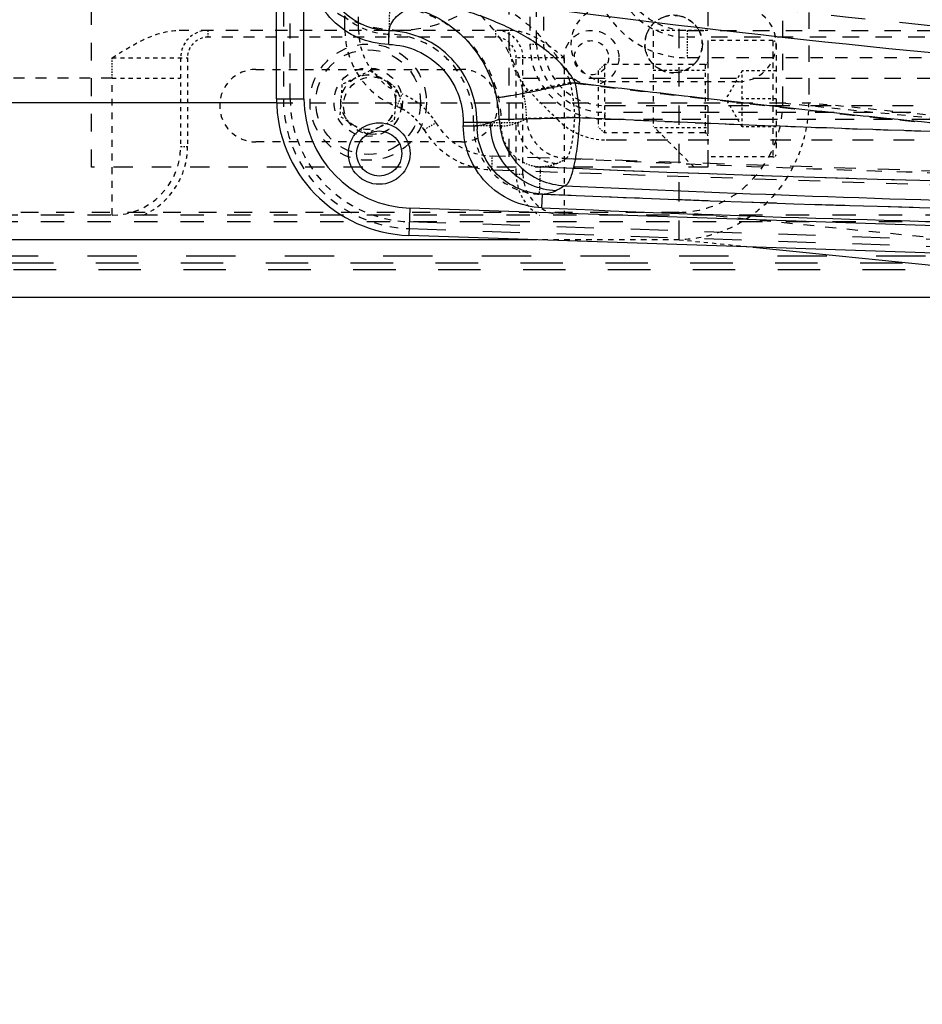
# Model space of a CAD drawing. Header units: millimetres. Extents: x 14186 to 17588, y 1400 to 3805.
# Tile 50 of 256: x 16277 to 16343, y 2609 to 2681. Entities that reach past the tile are written whole.
import ezdxf

# ---------------------------------------------------------------- set-up
doc = ezdxf.new("R2010")
doc.units = ezdxf.units.MM
doc.linetypes.add('HIDDEN', pattern=[0.2, 0.1, -0.1])
for name, color, linetype in [('DEFAULT_2', 8, 'HIDDEN'), ('INTFCLR_159558', 7, 'Continuous'), ('INTFCLR_365198', 7, 'Continuous')]:
    doc.layers.add(name, color=color, linetype=linetype)
doc.layers.add('dim', color=82, linetype='Continuous', lineweight=9)
doc.styles.get("Standard").update_dxf_attribs({"font": 'arial.ttf'})
doc.dimstyles.new('ISO-25', dxfattribs={"dimtxt": 2.5, "dimasz": 2.5, "dimexe": 1.25, "dimexo": 0.625, "dimtad": 1, "dimtxsty": 'Standard', "dimcen": 2.5, "dimadec": 0, "dimazin": 0, "dimtfac": 1, "dimtmove": 0, "dimatfit": 3, "dimfxl": 1, "dimarcsym": 0})

# ---------------------------------------------------------------- blocks, each defined once
blk = doc.blocks.new('*D24')
at = {"layer": 'Defpoints', "color": 0, "transparency": 16777216}
for p in [(16328.859, 2985.593), (16472.816, 2454.767)]:
    blk.add_point(p, dxfattribs=at)
at = {"layer": 'dim', "color": 0, "linetype": 'Continuous', "lineweight": -2, "transparency": 16777216}
for p, q in [((16322.578, 3008.756), (16316.296, 3031.92)), ((16328.859, 2985.593), (16472.816, 2454.767)), ((16510.019, 2317.586), (16479.098, 2431.603))]:
    blk.add_line(p, q, dxfattribs=at)
at = {"layer": 'dim', "color": 0, "transparency": 16777216}
for points in [[(16326.438, 3009.803), (16318.717, 3007.709), (16328.859, 2985.593)], [(16482.958, 2432.65), (16475.237, 2430.556), (16472.816, 2454.767)]]:
    blk.add_solid(points, dxfattribs=at)
at = {"layer": 'dim', "color": 0, "transparency": 16777216, "insert": (16518.28, 2368.594), "char_height": 30, "attachment_point": 5, "rotation": 285.17328}
blk.add_mtext('360%%D', dxfattribs=at)
blk = doc.blocks.new('*D27')
at = {"layer": 'Defpoints', "color": 0, "transparency": 16777216}
for p in [(17053.851, 3119.687), (16297.825, 2320.672)]:
    blk.add_point(p, dxfattribs=at)
at = {"layer": 'dim', "color": 0, "linetype": 'Continuous', "lineweight": -2, "transparency": 16777216}
for p, q in [((17253.469, 3330.657), (17070.346, 3137.12)), ((16297.825, 2320.672), (17053.851, 3119.687)), ((16281.33, 2303.239), (16264.835, 2285.806))]:
    blk.add_line(p, q, dxfattribs=at)
at = {"layer": 'dim', "color": 0, "transparency": 16777216}
for points in [[(17067.44, 3139.87), (17073.251, 3134.371), (17053.851, 3119.687)], [(16278.424, 2305.989), (16284.235, 2300.49), (16297.825, 2320.672)]]:
    blk.add_solid(points, dxfattribs=at)
at = {"layer": 'dim', "color": 0, "transparency": 16777216, "insert": (17191.287, 3297.171), "char_height": 30, "attachment_point": 5, "rotation": 46.58354}
blk.add_mtext('∅1100', dxfattribs=at)
blk = doc.blocks.new('*D28')
at = {"layer": 'Defpoints', "color": 0, "transparency": 16777216}
for p in [(17217.995, 2998.669), (16133.681, 2441.691)]:
    blk.add_point(p, dxfattribs=at)
at = {"layer": 'dim', "color": 0, "linetype": 'Continuous', "lineweight": -2, "transparency": 16777216}
for p, q in [((17380.14, 3081.958), (17239.343, 3009.635)), ((16133.681, 2441.691), (17217.995, 2998.669)), ((16112.333, 2430.725), (16090.984, 2419.759))]:
    blk.add_line(p, q, dxfattribs=at)
at = {"layer": 'dim', "color": 0, "transparency": 16777216}
for points in [[(17237.515, 3013.193), (17241.17, 3006.077), (17217.995, 2998.669)], [(16110.505, 2434.283), (16114.16, 2427.167), (16133.681, 2441.691)]]:
    blk.add_solid(points, dxfattribs=at)
at = {"layer": 'dim', "color": 0, "transparency": 16777216, "insert": (17310.293, 3070.985), "char_height": 30, "attachment_point": 5, "rotation": 27.18816}
blk.add_mtext('∅1219', dxfattribs=at)

msp = doc.modelspace()

# ---------------------------------------------------------------- linework, layer by layer
at = {"color": 7, "linetype": 'Continuous'}
for p, q in [((16295.838, 2675.186), (16295.838, 2765.174)), ((16297.838, 2675.186), (16297.838, 2708.271)), ((16304.032, 2679.151), (16304.058, 2680.15)), ((16304.042, 2679.527), (16304.047, 2679.748)), ((16304.047, 2679.748), (16304.052, 2679.932)), ((16304.052, 2679.932), (16304.057, 2680.109)), ((16304.057, 2680.109), (16304.058, 2680.15)), ((16295.838, 2674.876), (16216.264, 2674.876)), ((16295.838, 2675.186), (16297.838, 2675.186)), ((16309.482, 2673.451), (16309.482, 2673.207)), ((16310.481, 2673.451), (16309.482, 2673.451)), ((16309.482, 2673.207), (16310.481, 2673.207)), ((16310.481, 2673.207), (16310.481, 2673.451)), ((16311.46, 2673.451), (16310.481, 2673.451)), ((16315.222, 2667.214), (16315.266, 2668.213)), ((16305.567, 2667.19), (16305.499, 2665.191)), ((16515.736, 2660.068), (16305.567, 2667.19)), ((16597.338, 2655.301), (16305.499, 2665.191)), ((16314.611, 2664.883), (16218.809, 2664.883)), ((16330.642, 2664.339), (16346.255, 2662.764)), ((16115.25, 2660.68), (16400.838, 2660.68))]:
    msp.add_line(p, q, dxfattribs=at)
msp.add_lwpolyline([(16304.032, 2679.151), (16304.035, 2679.277), (16304.042, 2679.527)], dxfattribs=at)
for centre, radius in [((16675.838, 2720.18), 609.5), ((16675.838, 2720.18), 550), ((16400.838, 2720.18), 275)]:
    msp.add_circle(centre, radius)
for radius in [2.25, 1.65]:
    msp.add_circle((16303.338, 2671.18), radius, dxfattribs=at)
for centre, radius, start, end in [((16304.397, 2673.442), 13.578, 1.60639, 12.41188), ((16303.539, 2673.443), 8.57, 1.60377, 12.37059), ((16305.838, 2675.186), 10, 180, 268.05907), ((16305.838, 2675.186), 8, 180, 268.05907), ((16392.26, 4238.97), 1566.91, 267.282446, 268.602724), ((16315.479, 2673.207), 4.997, 180.00048, 182.95748), ((16385.839, 4276.515), 1607.864, 267.478757, 274.502285), ((16385.839, 4276.521), 1609.857, 267.487457, 274.458232), ((16391.407, 4238.862), 1571.801, 267.282546, 268.602803), ((16385.845, 4276.756), 1611.091, 267.487635, 270.333779)]:
    msp.add_arc(centre, radius, start, end, dxfattribs=at)
for points, knots in [([(16304.032, 2679.151), (16303.275, 2679.17), (16301.753, 2679.503), (16299.831, 2680.812), (16298.529, 2682.739), (16298.203, 2684.262), (16298.186, 2685.019)], [0, 0, 0, 0, 0.250016, 0.499997, 0.74998, 1, 1, 1, 1]), ([(16304.058, 2680.15), (16303.427, 2680.166), (16302.159, 2680.443), (16300.557, 2681.533), (16299.473, 2683.139), (16299.2, 2684.408), (16299.186, 2685.039)], [0, 0, 0, 0, 0.249981, 0.499968, 0.749972, 1, 1, 1, 1]), ([(16314.03, 2685.221), (16320.969, 2684.415), (16348.76, 2681.545), (16376.7, 2680.107), (16397.65, 2679.839)], [0, 0, 0, 0, 0.250039, 1, 1, 1, 1]), ([(16506.496, 2678.869), (16473.24, 2675.491), (16406.25, 2672.793), (16339.431, 2678.274), (16306.342, 2683.031)], [0, 0, 0, 0, 0.499984, 1, 1, 1, 1]), ([(16304.058, 2680.15), (16304.079, 2680.311), (16304.181, 2680.644), (16304.495, 2681.107), (16304.979, 2681.533), (16305.384, 2681.754), (16305.612, 2681.852)], [0, 0, 0, 0, 0.202472, 0.427796, 0.690175, 1, 1, 1, 1]), ([(16305.612, 2681.852), (16306.344, 2681.685), (16307.738, 2681.137), (16309.564, 2679.762), (16311.079, 2677.816), (16311.711, 2676.185), (16311.91, 2675.279)], [0, 0, 0, 0, 0.235457, 0.462155, 0.709184, 1, 1, 1, 1]), ([(16317.657, 2676.36), (16317.395, 2676.864), (16316.686, 2677.752), (16315.43, 2678.833), (16314.073, 2679.726), (16312.645, 2680.46), (16311.169, 2681.083), (16309.122, 2681.798), (16307.527, 2682.181), (16306.446, 2682.382)], [0, 0, 0, 0, 0.130381, 0.256526, 0.380018, 0.502408, 0.624628, 0.747526, 1, 1, 1, 1]), ([(16310.481, 2673.451), (16310.481, 2674.3), (16310.157, 2676.016), (16308.754, 2678.218), (16306.623, 2679.737), (16304.91, 2680.129), (16304.058, 2680.15)], [0, 0, 0, 0, 0.249519, 0.499263, 0.749411, 1, 1, 1, 1]), ([(16304.032, 2679.151), (16304.753, 2679.133), (16306.204, 2678.801), (16308.012, 2677.512), (16309.205, 2675.637), (16309.482, 2674.175), (16309.482, 2673.451)], [0, 0, 0, 0, 0.249417, 0.499349, 0.749579, 1, 1, 1, 1]), ([(16317.657, 2676.36), (16317.339, 2676.288), (16316.683, 2676.142), (16315.689, 2675.928), (16314.701, 2675.724), (16313.793, 2675.546), (16313.118, 2675.424), (16312.668, 2675.35), (16312.41, 2675.311), (16312.209, 2675.285), (16312.062, 2675.27), (16311.971, 2675.269), (16311.922, 2675.271), (16311.91, 2675.279)], [0, 0, 0, 0, 0.167017, 0.344371, 0.521257, 0.683682, 0.818282, 0.872664, 0.917398, 0.951947, 0.976738, 0.992467, 1, 1, 1, 1]), ([(16317.657, 2676.36), (16320.684, 2675.986), (16325.984, 2675.354), (16333.56, 2674.492), (16342.657, 2673.512), (16349.492, 2672.893), (16354.051, 2672.526)], [0, 0, 0, 0, 0.250011, 0.437518, 0.625019, 1, 1, 1, 1]), ([(16312.106, 2673.683), (16312.149, 2673.678), (16312.309, 2673.686), (16312.661, 2673.685), (16313.235, 2673.701), (16314.01, 2673.717), (16314.938, 2673.74), (16316.276, 2673.775), (16317.296, 2673.803), (16317.969, 2673.822)], [0, 0, 0, 0, 0.022315, 0.08144, 0.180634, 0.315493, 0.478263, 0.655462, 1, 1, 1, 1]), ([(16317.969, 2673.822), (16317.94, 2673.191), (16317.848, 2672.018), (16317.643, 2670.642), (16317.423, 2669.745), (16317.281, 2669.325), (16317.155, 2669.073), (16317.056, 2668.924), (16316.954, 2668.836), (16316.887, 2668.829)], [0, 0, 0, 0, 0.363918, 0.676599, 0.799636, 0.89488, 0.931446, 0.960668, 1, 1, 1, 1]), ([(16315.223, 2667.214), (16314.464, 2667.247), (16312.945, 2667.608), (16311.043, 2668.957), (16309.778, 2670.914), (16309.482, 2672.448), (16309.482, 2673.207)], [0, 0, 0, 0, 0.250018, 0.500001, 0.749982, 1, 1, 1, 1]), ([(16311.46, 2673.451), (16311.379, 2673.415), (16311.066, 2673.291), (16310.73, 2673.221), (16310.481, 2673.207)], [0, 0, 0, 0, 0.259978, 1, 1, 1, 1]), ([(16312.106, 2673.683), (16312.053, 2673.659), (16311.842, 2673.568), (16311.624, 2673.495), (16311.46, 2673.451)], [0, 0, 0, 0, 0.254692, 1, 1, 1, 1]), ([(16316.24, 2668.456), (16315.632, 2668.483), (16314.368, 2668.775), (16312.753, 2669.903), (16311.696, 2671.566), (16311.46, 2672.842), (16311.46, 2673.451)], [0, 0, 0, 0, 0.2406, 0.499929, 0.759303, 1, 1, 1, 1]), ([(16312.106, 2673.683), (16312.123, 2673.087), (16312.384, 2671.845), (16313.446, 2670.233), (16315.041, 2669.139), (16316.286, 2668.855), (16316.887, 2668.829)], [0, 0, 0, 0, 0.239992, 0.498627, 0.758022, 1, 1, 1, 1]), ([(16315.266, 2668.213), (16314.655, 2668.239), (16313.432, 2668.522), (16311.881, 2669.577), (16310.813, 2671.117), (16310.52, 2672.339), (16310.488, 2672.95)], [0, 0, 0, 0, 0.250028, 0.5, 0.749972, 1, 1, 1, 1]), ([(16316.887, 2668.829), (16316.834, 2668.791), (16316.628, 2668.651), (16316.409, 2668.531), (16316.24, 2668.456)], [0, 0, 0, 0, 0.25954, 1, 1, 1, 1]), ([(16315.266, 2668.213), (16315.347, 2668.217), (16315.682, 2668.253), (16316.008, 2668.353), (16316.24, 2668.456)], [0, 0, 0, 0, 0.243348, 1, 1, 1, 1])]:
    msp.add_open_spline(points, degree=3, knots=knots, dxfattribs=at)
at = {"layer": 'DEFAULT_2', "color": 8, "linetype": 'HIDDEN', "ltscale": 14}
for p, q in [((16325.257, 2664.883), (16325.257, 2775.477)), ((16367.371, 2674.18), (16319.838, 2674.18)), ((16319.838, 2673.68), (16367.371, 2673.68))]:
    msp.add_line(p, q, dxfattribs=at)
at = {"layer": 'DEFAULT_2', "color": 8, "linetype": 'HIDDEN', "ltscale": 13}
for p, q in [((16312.838, 2670.946), (16312.838, 2769.414)), ((16325.257, 2666.881), (16222.229, 2666.881))]:
    msp.add_line(p, q, dxfattribs=at)
at = {"layer": 'DEFAULT_2', "color": 8, "linetype": 'HIDDEN', "ltscale": 11}
for p, q in [((16296.338, 2765.174), (16296.338, 2675.186)), ((16296.838, 2675.186), (16296.838, 2765.174))]:
    msp.add_line(p, q, dxfattribs=at)
at = {"layer": 'DEFAULT_2', "color": 8, "linetype": 'HIDDEN', "ltscale": 12}
for p, q in [((16332.816, 2674.876), (16332.816, 2765.483)), ((16334.706, 2765.483), (16334.706, 2674.876)), ((16325.838, 2680.18), (16364.782, 2680.18)), ((16364.782, 2679.68), (16325.838, 2679.68)), ((16313.838, 2676.68), (16352.162, 2676.68)), ((16295.838, 2674.876), (16334.706, 2674.876))]:
    msp.add_line(p, q, dxfattribs=at)
at = {"layer": 'DEFAULT_2', "color": 8, "linetype": 'HIDDEN', "ltscale": 10}
for p, q in [((16314.338, 2761.18), (16314.338, 2679.18)), ((16314.838, 2679.18), (16314.838, 2761.18)), ((16315.338, 2761.18), (16315.338, 2679.18)), ((16300.838, 2680.18), (16300.838, 2760.18)), ((16301.838, 2680.18), (16301.838, 2760.18))]:
    msp.add_line(p, q, dxfattribs=at)
at = {"layer": 'DEFAULT_2', "color": 8, "linetype": 'HIDDEN'}
for p, q in [((16304.092, 2681.905), (16304.043, 2679.907)), ((16325.838, 2680.18), (16325.838, 2678.18)), ((16283.838, 2676.68), (16283.838, 2678.18)), ((16312.237, 2673.206), (16310.238, 2673.206)), ((16310.481, 2673.451), (16312.237, 2673.451)), ((16315.109, 2670.208), (16315.021, 2668.21))]:
    msp.add_line(p, q, dxfattribs=at)
at = {"layer": 'DEFAULT_2', "color": 8, "linetype": 'HIDDEN', "ltscale": 9}
for p, q in [((16312.838, 2680.18), (16288.737, 2680.18)), ((16348.338, 2678.18), (16325.838, 2678.18))]:
    msp.add_line(p, q, dxfattribs=at)
at = {"layer": 'DEFAULT_2', "color": 8, "linetype": 'HIDDEN', "ltscale": 0.4}
for p, q in [((16290.838, 2679.68), (16290.838, 2680.18)), ((16311.838, 2680.18), (16311.838, 2679.68)), ((16314.338, 2679.18), (16314.838, 2679.18)), ((16319.783, 2677.68), (16319.338, 2677.235)), ((16319.838, 2673.68), (16319.838, 2674.18)), ((16319.783, 2672.68), (16319.338, 2673.125)), ((16289.338, 2671.68), (16288.838, 2671.68)), ((16313.338, 2669.681), (16313.838, 2669.68))]:
    msp.add_line(p, q, dxfattribs=at)
at = {"layer": 'DEFAULT_2', "color": 8, "linetype": 'HIDDEN', "ltscale": 8}
for p, q in [((16311.838, 2679.68), (16290.838, 2679.68)), ((16283.838, 2676.68), (16263.337, 2676.679)), ((16346.257, 2664.763), (16325.257, 2666.881))]:
    msp.add_line(p, q, dxfattribs=at)
at = {"layer": 'DEFAULT_2', "color": 8, "linetype": 'HIDDEN', "ltscale": 4}
for p, q in [((16327.338, 2679.43), (16327.338, 2670.93)), ((16332.088, 2679.43), (16332.088, 2670.93)), ((16332.338, 2679.18), (16332.338, 2671.18)), ((16313.338, 2669.681), (16313.338, 2678.18)), ((16313.838, 2669.68), (16313.838, 2678.18)), ((16316.838, 2678.18), (16316.838, 2666.68)), ((16327.138, 2677.68), (16319.783, 2677.68)), ((16327.138, 2672.68), (16319.783, 2672.68)), ((16325.257, 2664.883), (16314.611, 2664.883))]:
    msp.add_line(p, q, dxfattribs=at)
at = {"layer": 'DEFAULT_2', "color": 8, "linetype": 'HIDDEN', "ltscale": 3}
for p, q in [((16332.088, 2679.43), (16327.338, 2679.43)), ((16283.838, 2678.18), (16289.338, 2678.18)), ((16288.838, 2678.18), (16288.838, 2671.68)), ((16289.338, 2678.18), (16289.338, 2671.68)), ((16319.783, 2677.68), (16319.783, 2672.68)), ((16327.138, 2677.68), (16327.138, 2672.68)), ((16283.838, 2676.68), (16288.838, 2676.68)), ((16319.338, 2677.235), (16319.338, 2673.125)), ((16332.088, 2670.93), (16327.338, 2670.93)), ((16325.257, 2664.883), (16330.642, 2664.339))]:
    msp.add_line(p, q, dxfattribs=at)
at = {"layer": 'DEFAULT_2', "color": 8, "linetype": 'HIDDEN', "ltscale": 2}
for p, q in [((16316.838, 2678.18), (16313.338, 2678.18)), ((16329.838, 2677.222), (16328.659, 2675.18)), ((16329.838, 2673.138), (16329.838, 2677.222)), ((16332.338, 2677.222), (16329.838, 2677.222)), ((16316.373, 2673.644), (16314.302, 2675.715)), ((16329.838, 2673.138), (16328.659, 2675.18)), ((16332.338, 2675.18), (16329.838, 2675.18)), ((16332.338, 2673.138), (16329.838, 2673.138))]:
    msp.add_line(p, q, dxfattribs=at)
at = {"layer": 'DEFAULT_2', "color": 8, "linetype": 'HIDDEN', "ltscale": 5}
for p, q in [((16283.838, 2666.68), (16283.838, 2676.68)), ((16329.588, 2676.43), (16320.088, 2676.43))]:
    msp.add_line(p, q, dxfattribs=at)
at = {"layer": 'DEFAULT_2', "color": 8, "linetype": 'HIDDEN', "ltscale": 0.7}
for p, q in [((16304.642, 2674.596), (16305.008, 2675.527)), ((16306.615, 2672.918), (16307.475, 2673.429)), ((16311.569, 2669.989), (16311.603, 2670.988))]:
    msp.add_line(p, q, dxfattribs=at)
at = {"layer": 'DEFAULT_2', "color": 8, "linetype": 'HIDDEN', "ltscale": 15}
for p, q in [((16319.838, 2674.68), (16367.521, 2674.68)), ((16319.909, 2672.18), (16367.838, 2672.18))]:
    msp.add_line(p, q, dxfattribs=at)
at = {"layer": 'DEFAULT_2', "color": 8, "linetype": 'HIDDEN', "ltscale": 6}
for p, q in [((16332.816, 2674.876), (16348.505, 2673.294)), ((16350.393, 2673.294), (16334.706, 2674.876))]:
    msp.add_line(p, q, dxfattribs=at)
at = {"layer": 'DEFAULT_2', "color": 8, "linetype": 'HIDDEN', "ltscale": 0.2}
for p, q in [((16310.238, 2673.205), (16310.238, 2673.451)), ((16312.237, 2673.451), (16312.237, 2673.206))]:
    msp.add_line(p, q, dxfattribs=at)
at = {"layer": 'DEFAULT_2', "color": 8, "linetype": 'HIDDEN', "ltscale": 0.9}
msp.add_line((16312.237, 2673.451), (16313.458, 2673.451), dxfattribs=at)
at = {"layer": 'DEFAULT_2', "color": 8, "linetype": 'HIDDEN', "ltscale": 16}
for p, q in [((16440.499, 2666.62), (16311.603, 2670.988)), ((16311.569, 2669.989), (16440.465, 2665.62))]:
    msp.add_line(p, q, dxfattribs=at)
at = {"layer": 'DEFAULT_2', "color": 8, "linetype": 'HIDDEN', "ltscale": 0.04}
msp.add_line((16315.159, 2670.207), (16315.109, 2670.208), dxfattribs=at)
at = {"layer": 'DEFAULT_2', "color": 8, "linetype": 'HIDDEN', "ltscale": 17}
for p, q in [((16348.338, 2666.68), (16216.746, 2666.68)), ((16348.338, 2666.18), (16216.746, 2666.18))]:
    msp.add_line(p, q, dxfattribs=at)
at = {"layer": 'DEFAULT_2', "color": 8, "linetype": 'HIDDEN', "ltscale": 27}
for p, q in [((16518.695, 2658.967), (16305.533, 2666.191)), ((16305.516, 2665.691), (16515.685, 2658.569))]:
    msp.add_line(p, q, dxfattribs=at)
at = {"layer": 'DEFAULT_2', "color": 8, "linetype": 'HIDDEN', "ltscale": 36}
msp.add_line((16400.838, 2663.68), (16115.254, 2663.68), dxfattribs=at)
at = {"layer": 'DEFAULT_2', "color": 8, "linetype": 'HIDDEN', "ltscale": 31}
for p, q in [((16115.254, 2663.18), (16361.011, 2663.18)), ((16360.341, 2662.68), (16115.253, 2662.68))]:
    msp.add_line(p, q, dxfattribs=at)
at = {"layer": 'DEFAULT_2', "color": 8, "linetype": 'HIDDEN', "ltscale": 5}
for centre, radius in [((16324.838, 2679.18), 2.1), ((16318.838, 2678.18), 2), ((16302.838, 2674.68), 2.1)]:
    msp.add_circle(centre, radius, dxfattribs=at)
at = {"layer": 'DEFAULT_2', "color": 8, "linetype": 'HIDDEN', "ltscale": 4}
msp.add_circle((16318.838, 2678.18), 1.25, dxfattribs=at)
for centre, radius, start, end in [((16325.838, 2685.18), 7, 179.99999, 270.00008), ((16325.838, 2685.18), 5.5, 180, 269.99999), ((16325.838, 2685.18), 5, 180, 270), ((16320.088, 2679.18), 2.75, 90, 270), ((16329.588, 2679.18), 2.75, 270, 90), ((16306.838, 2680.18), 6, 180, 248.52871), ((16319.838, 2679.18), 5.5, 180, 270), ((16319.838, 2679.18), 5, 180, 270), ((16319.838, 2679.18), 4.5, 180, 270), ((16283.838, 2671.68), 5, 270, 359.99999)]:
    msp.add_arc(centre, radius, start, end, dxfattribs=at)
at = {"layer": 'DEFAULT_2', "color": 8, "linetype": 'HIDDEN', "ltscale": 2}
for centre, radius, start, end in [((16290.838, 2678.18), 2, 90, 180), ((16290.838, 2678.18), 1.5, 90, 180), ((16311.838, 2678.18), 2, 360, 90), ((16311.838, 2678.18), 1.5, 0, 89.99999), ((16317.838, 2679.251), 5, 180, 225), ((16304.049, 2673.442), 13.578, 1.60629, 12.41175), ((16303.177, 2670.874), 5, 30.7385, 68.52871), ((16303.177, 2670.874), 4, 30.7385, 68.52871), ((16319.909, 2677.18), 5, 225, 270), ((16316.838, 2669.68), 3.5, 179.96763, 238.99728)]:
    msp.add_arc(centre, radius, start, end, dxfattribs=at)
at = {"layer": 'DEFAULT_2', "color": 8, "linetype": 'HIDDEN', "ltscale": 3}
for centre, radius, start, end in [((16306.838, 2680.18), 5, 180, 248.52871), ((16311.772, 2675.985), 5, 210.7385, 268.05907), ((16311.772, 2675.985), 6, 210.7385, 268.05907), ((16283.838, 2671.68), 5.5, 294.62094, 0.04631), ((16316.838, 2669.68), 3, 180, 270)]:
    msp.add_arc(centre, radius, start, end, dxfattribs=at)
at = {"layer": 'DEFAULT_2', "color": 8, "linetype": 'HIDDEN', "ltscale": 0.3}
for centre, start, end in [((16332.088, 2679.18), 0, 90), ((16332.088, 2671.18), 270, 0)]:
    msp.add_arc(centre, 0.25, start, end, dxfattribs=at)
at = {"layer": 'DEFAULT_2', "color": 8, "linetype": 'HIDDEN', "ltscale": 0.2}
for centre, start, end in [((16327.138, 2677.88), 270, 0), ((16327.138, 2672.48), 0, 90)]:
    msp.add_arc(centre, 0.2, start, end, dxfattribs=at)
at = {"layer": 'DEFAULT_2', "color": 8, "linetype": 'HIDDEN'}
msp.add_arc((16303.535, 2673.443), 10.573, 1.60518, 12.3914, dxfattribs=at)
at = {"layer": 'DEFAULT_2', "color": 8, "linetype": 'HIDDEN', "ltscale": 6}
msp.add_arc((16305.838, 2675.186), 9.5, 180, 268.05907, dxfattribs=at)
at = {"layer": 'DEFAULT_2', "color": 8, "linetype": 'HIDDEN', "ltscale": 5}
msp.add_arc((16305.838, 2675.186), 9, 180, 268.05907, dxfattribs=at)
at = {"layer": 'DEFAULT_2', "color": 8, "linetype": 'HIDDEN', "ltscale": 11}
for centre, radius, start, end in [((16391.913, 4238.97), 1566.91, 267.282443, 268.602721), ((16391.401, 4238.904), 1569.843, 267.282508, 268.602776)]:
    msp.add_arc(centre, radius, start, end, dxfattribs=at)
at = {"layer": 'DEFAULT_2', "color": 8, "linetype": 'HIDDEN', "ltscale": 25}
msp.add_arc((16385.839, 4276.516), 1607.864, 267.480526, 274.493355, dxfattribs=at)
at = {"layer": 'DEFAULT_2', "color": 8, "linetype": 'HIDDEN', "ltscale": 4}
for points, knots in [([(16299.165, 2684.798), (16299.179, 2684.167), (16299.451, 2682.896), (16300.538, 2681.289), (16302.142, 2680.199), (16303.412, 2679.922), (16304.043, 2679.907)], [0, 0, 0, 0, 0.250019, 0.500002, 0.749984, 1, 1, 1, 1]), ([(16310.238, 2673.205), (16310.238, 2672.573), (16310.485, 2671.295), (16311.539, 2669.663), (16313.124, 2668.539), (16314.39, 2668.238), (16315.022, 2668.21)], [0, 0, 0, 0, 0.250017, 0.499998, 0.749982, 1, 1, 1, 1]), ([(16333.578, 2670.239), (16333.179, 2669.452), (16332.182, 2667.982), (16330.178, 2666.263), (16327.816, 2665.16), (16326.105, 2664.893), (16325.257, 2664.883)], [0, 0, 0, 0, 0.255259, 0.506863, 0.754755, 1, 1, 1, 1])]:
    msp.add_open_spline(points, degree=3, knots=knots, dxfattribs=at)
at = {"layer": 'DEFAULT_2', "color": 8, "linetype": 'HIDDEN', "ltscale": 25}
msp.add_open_spline([(16306.588, 2685.005), (16339.597, 2680.258), (16406.255, 2674.787), (16473.083, 2677.476), (16506.259, 2680.844)], degree=3, knots=[0, 0, 0, 0, 0.500015, 1, 1, 1, 1], dxfattribs=at)
at = {"layer": 'DEFAULT_2', "color": 8, "linetype": 'HIDDEN', "ltscale": 5}
for points, knots in [([(16317.31, 2676.36), (16317.093, 2676.937), (16316.554, 2678.031), (16315.447, 2679.436), (16314.208, 2680.639), (16312.847, 2681.643), (16311.384, 2682.459), (16309.316, 2683.401), (16307.662, 2683.911), (16306.524, 2684.126)], [0, 0, 0, 0, 0.133654, 0.262163, 0.38609, 0.507256, 0.627865, 0.74872, 1, 1, 1, 1]), ([(16313.861, 2675.712), (16313.615, 2676.832), (16312.827, 2678.85), (16310.935, 2681.25), (16308.661, 2682.936), (16306.93, 2683.604), (16306.023, 2683.808)], [0, 0, 0, 0, 0.290589, 0.537732, 0.764505, 1, 1, 1, 1]), ([(16304.092, 2681.905), (16305.171, 2681.88), (16307.34, 2681.39), (16310.043, 2679.475), (16311.822, 2676.694), (16312.237, 2674.524), (16312.237, 2673.451)], [0, 0, 0, 0, 0.250859, 0.500962, 0.750706, 1, 1, 1, 1]), ([(16310.238, 2673.451), (16310.238, 2674.274), (16309.921, 2675.934), (16308.563, 2678.059), (16306.507, 2679.516), (16304.861, 2679.888), (16304.043, 2679.907)], [0, 0, 0, 0, 0.250737, 0.501004, 0.75089, 1, 1, 1, 1]), ([(16325.257, 2666.881), (16326.237, 2666.893), (16328.235, 2667.338), (16330.73, 2669.137), (16332.4, 2671.775), (16332.805, 2673.844), (16332.816, 2674.876)], [0, 0, 0, 0, 0.243206, 0.490968, 0.743995, 1, 1, 1, 1])]:
    msp.add_open_spline(points, degree=3, knots=knots, dxfattribs=at)
at = {"layer": 'DEFAULT_2', "color": 8, "linetype": 'HIDDEN', "ltscale": 3}
for points, knots in [([(16326.938, 2679.18), (16326.934, 2679.453), (16326.856, 2679.869), (16326.595, 2680.354), (16326.246, 2680.78), (16325.662, 2681.171), (16324.838, 2681.334), (16324.013, 2681.171), (16323.43, 2680.78), (16323.081, 2680.354), (16322.819, 2679.869), (16322.741, 2679.453), (16322.738, 2679.18)], [0, 0, 0, 0, 0.124892, 0.187634, 0.250375, 0.375192, 0.500022, 0.624852, 0.749663, 0.812394, 0.875128, 1, 1, 1, 1]), ([(16283.838, 2678.18), (16284.592, 2678.657), (16286.086, 2679.611), (16287.849, 2680.18), (16288.737, 2680.18)], [0, 0, 0, 0, 0.501198, 1, 1, 1, 1]), ([(16316.838, 2678.18), (16316.249, 2678.66), (16315.36, 2679.388), (16313.978, 2680.04), (16313.217, 2680.18), (16312.838, 2680.18)], [0, 0, 0, 0, 0.500273, 0.750365, 1, 1, 1, 1]), ([(16322.738, 2679.18), (16322.742, 2678.907), (16322.819, 2678.49), (16323.081, 2678.005), (16323.43, 2677.58), (16324.014, 2677.189), (16324.838, 2677.026), (16325.662, 2677.189), (16326.246, 2677.58), (16326.595, 2678.006), (16326.856, 2678.49), (16326.934, 2678.907), (16326.938, 2679.18)], [0, 0, 0, 0, 0.124892, 0.187634, 0.250375, 0.375192, 0.500022, 0.624852, 0.749663, 0.812394, 0.875128, 1, 1, 1, 1]), ([(16334.706, 2674.876), (16334.698, 2674.074), (16334.497, 2672.47), (16333.939, 2670.952), (16333.578, 2670.239)], [0, 0, 0, 0, 0.500894, 1, 1, 1, 1]), ([(16313.458, 2673.451), (16313.459, 2673.086), (16313.6, 2672.32), (16314.234, 2671.322), (16315.203, 2670.645), (16315.962, 2670.47), (16316.327, 2670.454)], [0, 0, 0, 0, 0.240703, 0.500078, 0.759405, 1, 1, 1, 1]), ([(16314.104, 2673.739), (16314.114, 2673.381), (16314.271, 2672.636), (16314.908, 2671.669), (16315.865, 2671.012), (16316.612, 2670.842), (16316.972, 2670.826)], [0, 0, 0, 0, 0.239997, 0.498637, 0.75803, 1, 1, 1, 1])]:
    msp.add_open_spline(points, degree=3, knots=knots, dxfattribs=at)
at = {"layer": 'DEFAULT_2', "color": 8, "linetype": 'HIDDEN', "ltscale": 2}
for points, knots in [([(16317.31, 2676.36), (16317.119, 2676.317), (16316.725, 2676.229), (16316.128, 2676.1), (16315.535, 2675.978), (16314.991, 2675.872), (16314.586, 2675.798), (16314.316, 2675.754), (16314.161, 2675.73), (16314.041, 2675.715), (16313.953, 2675.706), (16313.898, 2675.706), (16313.869, 2675.706), (16313.862, 2675.711)], [0, 0, 0, 0, 0.167159, 0.344622, 0.521556, 0.683963, 0.818488, 0.872823, 0.917508, 0.952015, 0.976772, 0.992477, 1, 1, 1, 1]), ([(16317.622, 2673.822), (16317.218, 2673.811), (16316.606, 2673.794), (16315.803, 2673.773), (16315.246, 2673.759), (16314.781, 2673.749), (16314.437, 2673.74), (16314.226, 2673.741), (16314.13, 2673.736), (16314.104, 2673.739)], [0, 0, 0, 0, 0.344537, 0.521737, 0.684507, 0.819366, 0.91856, 0.977685, 1, 1, 1, 1]), ([(16316.972, 2670.826), (16317.013, 2670.83), (16317.105, 2670.911), (16317.253, 2671.209), (16317.411, 2671.82), (16317.549, 2672.739), (16317.604, 2673.443), (16317.622, 2673.822)], [0, 0, 0, 0, 0.039379, 0.10508, 0.323252, 0.635986, 1, 1, 1, 1]), ([(16312.237, 2673.206), (16312.237, 2672.631), (16312.508, 2671.744), (16313.283, 2670.874), (16313.787, 2670.568), (16314.054, 2670.453)], [0, 0, 0, 0, 0.497667, 0.748555, 1, 1, 1, 1])]:
    msp.add_open_spline(points, degree=3, knots=knots, dxfattribs=at)
at = {"layer": 'DEFAULT_2', "color": 8, "linetype": 'HIDDEN', "ltscale": 11}
msp.add_open_spline([(16317.31, 2676.36), (16320.337, 2675.99), (16325.638, 2675.366), (16333.214, 2674.499), (16342.309, 2673.505), (16349.144, 2672.889), (16353.704, 2672.526)], degree=3, knots=[0, 0, 0, 0, 0.25001, 0.437518, 0.625019, 1, 1, 1, 1], dxfattribs=at)
at = {"layer": 'DEFAULT_2', "color": 8, "linetype": 'HIDDEN', "ltscale": 0.9}
for points, knots in [([(16312.237, 2673.206), (16312.339, 2673.202), (16312.757, 2673.209), (16313.17, 2673.323), (16313.458, 2673.451)], [0, 0, 0, 0, 0.243902, 1, 1, 1, 1]), ([(16316.327, 2670.454), (16316.231, 2670.412), (16315.859, 2670.267), (16315.454, 2670.201), (16315.159, 2670.207)], [0, 0, 0, 0, 0.260931, 1, 1, 1, 1])]:
    msp.add_open_spline(points, degree=3, knots=knots, dxfattribs=at)
at = {"layer": 'DEFAULT_2', "color": 8, "linetype": 'HIDDEN', "ltscale": 0.5}
for points, knots in [([(16313.458, 2673.451), (16313.513, 2673.47), (16313.734, 2673.55), (16313.948, 2673.652), (16314.104, 2673.739)], [0, 0, 0, 0, 0.244057, 1, 1, 1, 1]), ([(16316.327, 2670.454), (16316.376, 2670.48), (16316.513, 2670.554), (16316.741, 2670.656), (16316.901, 2670.765), (16316.972, 2670.826)], [0, 0, 0, 0, 0.224236, 0.624624, 1, 1, 1, 1])]:
    msp.add_open_spline(points, degree=3, knots=knots, dxfattribs=at)
at = {"layer": 'DEFAULT_2', "color": 8, "linetype": 'HIDDEN', "ltscale": 25}
msp.add_open_spline([(16512.211, 2671.62), (16479.427, 2669.038), (16413.686, 2665.884), (16347.875, 2666.764), (16315.022, 2668.21)], degree=3, dxfattribs=at)
at = {"layer": 'DEFAULT_2', "color": 8, "linetype": 'HIDDEN', "ltscale": 0.8}
msp.add_open_spline([(16314.054, 2670.453), (16314.386, 2670.31), (16314.749, 2670.224), (16315.11, 2670.208)], degree=3, dxfattribs=at)
at = {"layer": 'INTFCLR_159558', "color": 8, "linetype": 'HIDDEN', "ltscale": 13}
for p, q in [((16282.338, 2670.18), (16282.338, 2770.18)), ((16327.338, 2770.18), (16327.338, 2670.18))]:
    msp.add_line(p, q, dxfattribs=at)
at = {"layer": 'INTFCLR_159558', "color": 8, "linetype": 'HIDDEN', "ltscale": 4}
msp.add_line((16323.338, 2680.18), (16323.338, 2673.18), dxfattribs=at)
at = {"layer": 'INTFCLR_159558', "color": 8, "linetype": 'HIDDEN', "ltscale": 2}
for p, q in [((16327.338, 2680.18), (16323.338, 2680.18)), ((16323.338, 2677.28), (16327.338, 2677.28)), ((16323.438, 2673.08), (16327.338, 2673.08))]:
    msp.add_line(p, q, dxfattribs=at)
at = {"layer": 'INTFCLR_159558', "color": 8, "linetype": 'HIDDEN', "ltscale": 6}
for p, q in [((16294.338, 2677.33), (16309.338, 2677.33)), ((16309.338, 2672.03), (16294.338, 2672.03))]:
    msp.add_line(p, q, dxfattribs=at)
at = {"layer": 'INTFCLR_159558', "color": 8, "linetype": 'HIDDEN', "ltscale": 3}
msp.add_line((16326.338, 2670.18), (16323.338, 2673.18), dxfattribs=at)
at = {"layer": 'INTFCLR_159558', "color": 8, "linetype": 'HIDDEN', "ltscale": 14}
msp.add_line((16327.338, 2670.18), (16282.338, 2670.18), dxfattribs=at)
at = {"layer": 'INTFCLR_159558', "color": 8, "linetype": 'HIDDEN', "ltscale": 7}
msp.add_circle((16304.838, 2689.18), 9, dxfattribs=at)
at = {"layer": 'INTFCLR_159558', "color": 8, "linetype": 'HIDDEN', "ltscale": 4}
for centre, start, end in [((16294.338, 2674.68), 90, 270), ((16309.338, 2674.68), 270, 90)]:
    msp.add_arc(centre, 2.65, start, end, dxfattribs=at)
at = {"layer": 'INTFCLR_365198', "color": 8, "linetype": 'HIDDEN', "ltscale": 2}
for p, q in [((16302.683, 2677.239), (16300.613, 2676.215)), ((16302.683, 2677.239), (16304.605, 2675.958)), ((16300.613, 2676.215), (16300.465, 2673.91)), ((16304.457, 2673.653), (16304.605, 2675.958)), ((16302.387, 2672.629), (16300.465, 2673.91)), ((16302.387, 2672.629), (16304.457, 2673.653))]:
    msp.add_line(p, q, dxfattribs=at)
at = {"layer": 'INTFCLR_365198', "color": 8, "linetype": 'HIDDEN', "ltscale": 8}
msp.add_circle((16302.535, 2674.934), 4.25, dxfattribs=at)
at = {"layer": 'INTFCLR_365198', "color": 8, "linetype": 'HIDDEN', "ltscale": 9}
msp.add_circle((16302.535, 2674.934), 3.825, dxfattribs=at)
at = {"layer": 'INTFCLR_365198', "color": 8, "linetype": 'HIDDEN', "ltscale": 6}
msp.add_circle((16302.535, 2674.934), 2.5, dxfattribs=at)
at = {"layer": 'INTFCLR_365198', "color": 8, "linetype": 'HIDDEN', "ltscale": 5}
for radius in [2.009, 2]:
    msp.add_circle((16302.535, 2674.934), radius, dxfattribs=at)

# ---------------------------------------------------------------- dimensions: what is measured, and where the dimension line sits
at = {"layer": 'dim'}
dim = msp.add_diameter_dim_2p(p1=(16297.825, 2320.672), p2=(17053.851, 3119.687), dimstyle='ISO-25', override={"dimtxt": 30, "dimasz": 24, "dimexe": 5.997, "dimexo": 5.997, "dimgap": 5.997, "dimdsep": 46, "dimarcsym": 1}, dxfattribs=at)
dim.commit()
dim.dimension.update_dxf_attribs({"geometry": '*D27', "text_midpoint": (17207.379, 3281.945), "dimtype": 131})
dim = msp.add_diameter_dim_2p(p1=(16133.681, 2441.691), p2=(17217.995, 2998.669), dimstyle='ISO-25', override={"dimtxt": 30, "dimasz": 24, "dimexe": 5.997, "dimexo": 5.997, "dimgap": 5.997, "dimdsep": 46, "dimarcsym": 1}, dxfattribs=at)
dim.commit()
dim.dimension.update_dxf_attribs({"geometry": '*D28', "text_midpoint": (17310.293, 3070.985)})
dim = msp.add_diameter_dim_2p(p1=(16328.859, 2985.593), p2=(16472.816, 2454.767), text='360%%D', dimstyle='ISO-25', override={"dimtxt": 30, "dimasz": 24, "dimexe": 5.997, "dimexo": 5.997, "dimgap": 5.997, "dimdsep": 46, "dimarcsym": 1}, dxfattribs=at)
dim.commit()
dim.dimension.update_dxf_attribs({"geometry": '*D24', "text_midpoint": (16518.28, 2368.594)})

doc.saveas('drawing.dxf')
